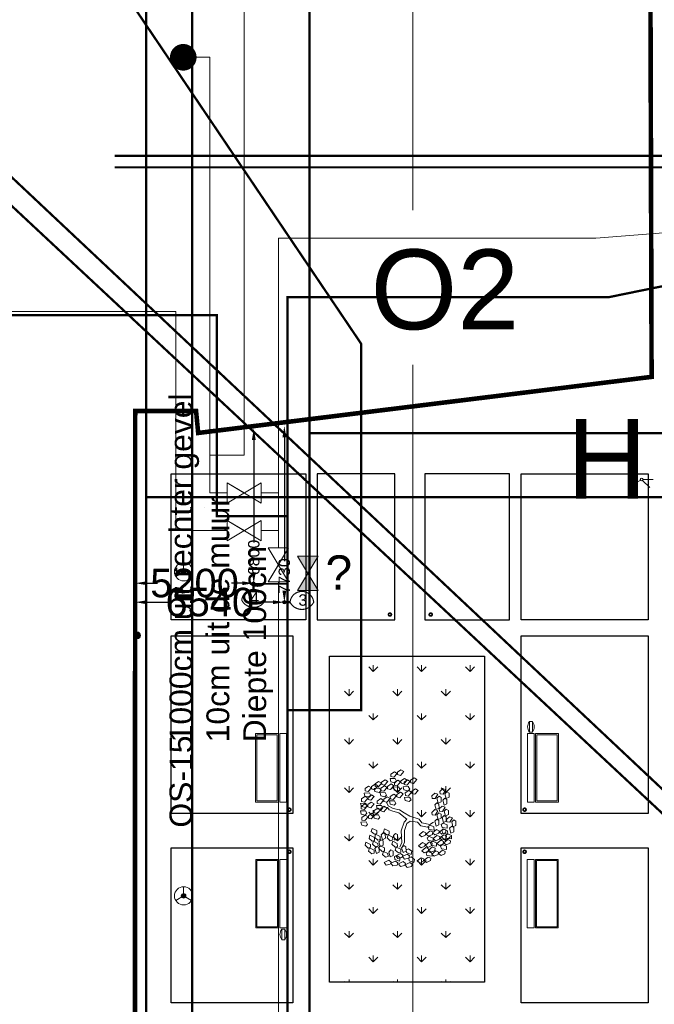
# Model space of a CAD drawing. Header units: millimetres. Extents: x 747415 to 1601423, y -236173 to 551995.
# Tile 207 of 256: x 1100309 to 1128140, y 80871 to 124037. Entities that reach past the tile are written whole.
import ezdxf
from ezdxf.lldxf.tags import DXFTag

# ---------------------------------------------------------------- set-up
doc = ezdxf.new("R2010")
doc.units = ezdxf.units.MM
doc.header["$LTSCALE"] = 100
doc.header["$MEASUREMENT"] = 0
doc.layers.get('0').update_dxf_attribs({"linetype": 'CONTINUOUS', "lineweight": 0})
doc.layers.get('DEFPOINTS').update_dxf_attribs({"color": 6, "linetype": 'CONTINUOUS', "lineweight": 0})
for name, color, linetype, lineweight in [('T--A9042_BEPLANTING', 90, 'CONTINUOUS', 0), ('T--L9020_GEBOUWEN', 252, 'CONTINUOUS', 0), ('T--L9042_BEPLANTING', 90, 'CONTINUOUS', 0), ('T--L9042_BOMEN', 84, 'CONTINUOUS', 0), ('T--L9051_Verwarming', 210, 'CENTRALE_VERWARMING', 0), ('T--L9052_Hemelwaterafvoer', 130, 'HEMELWATER_AFVOER', 0), ('T--L9052_Ontstop Riool', 240, 'CONTINUOUS', 0), ('T--L9052_Persleiding', 190, 'PERSLEIDING', 0), ('T--L9052_Vuilwaterafvoer', 44, 'VUIL_WATER_AFVOER', 0), ('T--L9053_Water', 240, 'BLUS_WATER_LEIDING', 0), ('T--L9053_Waterleidingen', 170, 'TAP_WATER', 0), ('T--L9064_ICT', 170, 'ICT_LEIDING', 0), ('T--L9065_BEVEILIGING_Afsluiter', 240, 'CONTINUOUS', 0), ('T--L9071_TERREINMEUBILAIR_Bank', 250, 'CONTINUOUS', 0), ('T--M9065_BEVEILIGING_Afsluiters', 240, 'CONTINUOUS', 0), ('T--T9020_GEBOUWEN', 7, 'CONTINUOUS', 0)]:
    doc.layers.add(name, color=color, linetype=linetype, lineweight=lineweight)
doc.layers.add('T--L9041_VERHARDING_Wegen', color=7, linetype='CONTINUOUS')
doc.styles.get("Standard").update_dxf_attribs({"font": 'arial.ttf'})
tags = doc.linetypes.add('BLUS_WATER_LEIDING', pattern='A,12.7,-5.08,["BSH",Standard,S=2.54,R=0,X=-2.54,Y=-1.27],-7.62', length=25.4).pattern_tags.tags
tags[6] = DXFTag(74, 10)
tags = doc.linetypes.add('CENTRALE_VERWARMING', pattern='A,12.7,-5.08,["CV",Standard,S=2.54,R=0,X=-2.54,Y=-1.27],-5.08', length=22.86).pattern_tags.tags
tags[6] = DXFTag(74, 10)
tags = doc.linetypes.add('HEMELWATER_AFVOER', pattern='A,12.7,-5.08,["HWA",Standard,S=2.54,R=0,X=-2.54,Y=-1.27],-7.62', length=25.4).pattern_tags.tags
tags[6] = DXFTag(74, 10)
tags = doc.linetypes.add('ICT_LEIDING', pattern='A,12.7,-5.08,["ICT",Standard,S=2.54,R=0,X=-2.54,Y=-1.27],-7.62', length=25.4).pattern_tags.tags
tags[6] = DXFTag(74, 10)
tags = doc.linetypes.add('PERSLEIDING', pattern='A,12.7,-5.08,["HPE",Standard,S=2.54,R=0,X=-2.54,Y=-1.27],-7.62', length=25.4).pattern_tags.tags
tags[6] = DXFTag(74, 10)
tags = doc.linetypes.add('TAP_WATER', pattern='A,12.7,-5.08,["Water",Standard,S=2.54,R=0,X=-3.81,Y=-1.27],-7.62', length=25.4).pattern_tags.tags
tags[6] = DXFTag(74, 10)
tags = doc.linetypes.add('VUIL_WATER_AFVOER', pattern='A,12.7,-5.08,["VWA",Standard,S=2.54,R=0,X=-2.54,Y=-1.27],-7.62', length=25.4).pattern_tags.tags
tags[6] = DXFTag(74, 10)
doc.dimstyles.get("Standard").update_dxf_attribs({"dimtxt": 0.18, "dimasz": 500, "dimexe": 0.18, "dimexo": 0.0625, "dimgap": 0.09, "dimtad": 0, "dimtoh": 1, "dimdec": 0, "dimzin": 0, "dimdsep": 46, "dimtxsty": 'Standard', "dimcen": 0.09, "dimadec": 0, "dimazin": 0, "dimtfac": 1, "dimtdec": 0, "dimtofl": 0, "dimtmove": 0, "dimatfit": 3, "dimfxl": 1, "dimtolj": 1, "dimtzin": 0, "dimarcsym": 0})

# ---------------------------------------------------------------- blocks, each defined once
blk = doc.blocks.new('kraan')
at = {"layer": 'T--L9053_Water'}
for p, q in [((300, 1000), (-300, 0)), ((-300, 1000), (300, 1000)), ((-300, 1000), (300, 0)), ((300, 0), (0, 500)), ((-300, 0), (300, 0))]:
    blk.add_line(p, q, dxfattribs=at)
blk = doc.blocks.new('*D34')
at = {"layer": 'DEFPOINTS', "color": 0, "transparency": 16777216}
for p in [(1110576, 106112), (1110576, 106112), (1110576, 99312)]:
    blk.add_point(p, dxfattribs=at)
at = {"layer": 'T--M9065_BEVEILIGING_Afsluiters', "color": 0, "lineweight": -2, "transparency": 16777216}
for p, q in [((1110576, 106112), (1110576, 106112)), ((1110576, 105612), (1110576, 101112)), ((1110576, 99812), (1110576, 99812)), ((1110576, 99312), (1110576, 99312))]:
    blk.add_line(p, q, dxfattribs=at)
at = {"layer": 'T--M9065_BEVEILIGING_Afsluiters', "color": 0, "transparency": 16777216}
for points in [[(1110492, 105612), (1110659, 105612), (1110576, 106112)], [(1110492, 99812), (1110659, 99812), (1110576, 99312)]]:
    blk.add_solid(points, dxfattribs=at)
at = {"layer": 'T--M9065_BEVEILIGING_Afsluiters', "color": 0, "lineweight": 0, "transparency": 16777216, "insert": (1110576, 100462), "char_height": 500, "attachment_point": 5, "rotation": 90}
blk.add_mtext('\\A1;6800', dxfattribs=at)
blk = doc.blocks.new('*D35')
at = {"layer": 'DEFPOINTS', "color": 0, "transparency": 16777216}
for p in [(1105376, 99332), (1105376, 99332), (1110576, 99312)]:
    blk.add_point(p, dxfattribs=at)
at = {"layer": 'T--M9065_BEVEILIGING_Afsluiters', "color": 0, "lineweight": -2, "transparency": 16777216}
for p, q in [((1105376, 99332), (1105376, 99332)), ((1105876, 99332), (1106351, 99332)), ((1110076, 99332), (1109601, 99332)), ((1110576, 99312), (1110576, 99332))]:
    blk.add_line(p, q, dxfattribs=at)
at = {"layer": 'T--M9065_BEVEILIGING_Afsluiters', "color": 0, "transparency": 16777216}
for points in [[(1105876, 99415), (1105876, 99249), (1105376, 99332)], [(1110076, 99415), (1110076, 99249), (1110576, 99332)]]:
    blk.add_solid(points, dxfattribs=at)
at = {"layer": 'T--M9065_BEVEILIGING_Afsluiters', "color": 0, "lineweight": 0, "transparency": 16777216, "insert": (1107976, 99332), "char_height": 1250, "attachment_point": 5}
blk.add_mtext('\\A1;5200', dxfattribs=at)
blk = doc.blocks.new('*D36')
at = {"layer": 'DEFPOINTS', "color": 0, "transparency": 16777216}
for p in [(1111916, 106229), (1111916, 106229), (1111916, 98499)]:
    blk.add_point(p, dxfattribs=at)
at = {"layer": 'T--M9065_BEVEILIGING_Afsluiters', "color": 0, "lineweight": -2, "transparency": 16777216}
for p, q in [((1111916, 106229), (1111916, 106229)), ((1111916, 105729), (1111916, 100299)), ((1111916, 98999), (1111916, 98999)), ((1111916, 98499), (1111916, 98499))]:
    blk.add_line(p, q, dxfattribs=at)
at = {"layer": 'T--M9065_BEVEILIGING_Afsluiters', "color": 0, "transparency": 16777216}
for points in [[(1111832, 105729), (1111999, 105729), (1111916, 106229)], [(1111832, 98999), (1111999, 98999), (1111916, 98499)]]:
    blk.add_solid(points, dxfattribs=at)
at = {"layer": 'T--M9065_BEVEILIGING_Afsluiters', "color": 0, "lineweight": 0, "transparency": 16777216, "insert": (1111916, 99649), "char_height": 500, "attachment_point": 5, "rotation": 90}
blk.add_mtext('\\A1;7730', dxfattribs=at)
blk = doc.blocks.new('*D37')
at = {"layer": 'DEFPOINTS', "color": 0, "transparency": 16777216}
for p in [(1105376, 98499), (1105376, 98499), (1111916, 98499)]:
    blk.add_point(p, dxfattribs=at)
at = {"layer": 'T--M9065_BEVEILIGING_Afsluiters', "color": 0, "lineweight": -2, "transparency": 16777216}
for p, q in [((1105376, 98499), (1105376, 98499)), ((1105876, 98499), (1106958, 98499)), ((1111416, 98499), (1110333, 98499)), ((1111916, 98499), (1111916, 98499))]:
    blk.add_line(p, q, dxfattribs=at)
at = {"layer": 'T--M9065_BEVEILIGING_Afsluiters', "color": 0, "transparency": 16777216}
for points in [[(1105876, 98582), (1105876, 98415), (1105376, 98499)], [(1111416, 98582), (1111416, 98415), (1111916, 98499)]]:
    blk.add_solid(points, dxfattribs=at)
at = {"layer": 'T--M9065_BEVEILIGING_Afsluiters', "color": 0, "lineweight": 0, "transparency": 16777216, "insert": (1108646, 98499), "char_height": 1250, "attachment_point": 5}
blk.add_mtext('\\A1;6540', dxfattribs=at)
blk = doc.blocks.new('L', base_point=(1.368, 0.591))
for p, q in [((1.281, 0.65), (1.312, 0.675)), ((1.294, 0.6), (1.281, 0.65)), ((1.322, 0.591), (1.294, 0.6)), ((1.312, 0.675), (1.342, 0.621)), ((1.342, 0.621), (1.322, 0.591)), ((1.275, 0.567), (1.306, 0.592)), ((1.288, 0.517), (1.275, 0.567)), ((1.317, 0.508), (1.288, 0.517)), ((1.306, 0.592), (1.336, 0.538)), ((1.336, 0.538), (1.317, 0.508)), ((1.337, 0.489), (1.356, 0.548)), ((1.376, 0.484), (1.337, 0.489)), ((1.356, 0.548), (1.391, 0.554)), ((1.404, 0.527), (1.376, 0.484)), ((1.391, 0.554), (1.404, 0.527))]:
    blk.add_line(p, q)
blk = doc.blocks.new('boom40')
for p, q in [((1284, 1530), (1366, 1774)), ((-1946, 798), (-2318, 1020)), ((683, 621), (890, 1109)), ((890, 1109), (1076, 1397)), ((932, 510), (1118, 1042)), ((1076, 1397), (1284, 1530)), ((1118, 1042), (1428, 1419)), ((1428, 1419), (1780, 1530)), ((-1946, 554), (-2339, 820)), ((-911, 665), (-1946, 798)), ((-932, 377), (-1946, 554)), ((-372, 89), (-932, 377)), ((-228, 288), (-911, 665)), ((-228, -244), (-372, 89)), ((0, 0), (-228, 288)), ((0, 0), (683, 621)), ((207, -289), (600, 155)), ((600, 155), (932, 510)), ((-228, -244), (-414, -865)), ((207, -289), (-186, -1065)), ((-766, -1087), (-1056, -1797)), ((-538, -1220), (-807, -1907)), ((-414, -865), (-766, -1087)), ((-186, -1065), (-538, -1220)), ((-807, -1907), (-642, -2262))]:
    blk.add_line(p, q)
for p, xscale, yscale, zscale, rotation in [((-1759, 3260), 7200.000000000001, 7200.000000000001, 7200.000000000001, 295.0165150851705), ((-1221, 2816), 7200.000000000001, 7200.000000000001, 7200.000000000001, 295.0165150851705), ((331, 3260), 7199.999999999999, 7199.999999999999, 7199.999999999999, 190.1248425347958), ((1304, 3149), 7199.999999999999, 7199.999999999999, 7199.999999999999, 190.1248425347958), ((1945, 3016), 7199.999999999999, 7199.999999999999, 7199.999999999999, 190.1248425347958), ((-3146, 1930), 7199.999999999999, 7199.999999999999, 7199.999999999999, 347.8021081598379), ((-2256, 2107), 7200.000000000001, 7200.000000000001, 7200.000000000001, 295.0165150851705), ((-662, 2528), 7200.000000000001, 7200.000000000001, 7200.000000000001, 295.0165150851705), ((766, 2084), 7199.999999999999, 7199.999999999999, 7199.999999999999, 190.1248425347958), ((2794, 2550), 7199.999999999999, 7199.999999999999, 7199.999999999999, 190.1248425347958), ((-2070, 931), 7200.000000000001, 7200.000000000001, 7200.000000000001, 295.0165150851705), ((-890, 1463), 7200.000000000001, 7200.000000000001, 7200.000000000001, 295.0165150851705), ((1532, 1685), 7199.999999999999, 7199.999999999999, 7199.999999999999, 190.1248425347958), ((2587, 1175), 7199.999999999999, 7199.999999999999, 7199.999999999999, 190.1248425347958), ((3043, 1619), 7199.999999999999, 7199.999999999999, 7199.999999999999, 190.1248425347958), ((-3477, 710), 7199.999999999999, 7199.999999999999, 7199.999999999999, 347.8021081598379), ((-2732, 820), 7199.999999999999, 7199.999999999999, 7199.999999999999, 347.8021081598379), ((1739, 488), 7199.999999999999, 7199.999999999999, 7199.999999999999, 190.1248425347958), ((3663, 110), 7199.999999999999, 7199.999999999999, 7199.999999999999, 190.1248425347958), ((1821, -865), 7199.999999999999, 7199.999999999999, 7199.999999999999, 190.1248425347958), ((2877, -67), 7199.999999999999, 7199.999999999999, 7199.999999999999, 190.1248425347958), ((2773, -910), 7199.999999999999, 7199.999999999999, 7199.999999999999, 190.1248425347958), ((-310, -2284), 7200.000000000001, 7200.000000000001, 7200.000000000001, 66.16076666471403), ((-103, -2971), 7200.000000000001, 7200.000000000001, 7200.000000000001, 66.16076666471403), ((1118, -2528), 7200.000000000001, 7200.000000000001, 7200.000000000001, 66.16076666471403), ((-1138, -3460), 7200.000000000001, 7200.000000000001, 7200.000000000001, 66.16076666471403), ((1387, -3282), 7200.000000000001, 7200.000000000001, 7200.000000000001, 66.16076666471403)]:
    blk.add_blockref('L', p, dxfattribs=dict(xscale=xscale, yscale=yscale, zscale=zscale, rotation=rotation))
at = {"xscale": 7200, "yscale": 7200, "zscale": 7200}
for p in [(-3353, -887), (-2546, -1419), (-2070, -1220), (-1118, -1441), (-2980, -2240), (-2132, -2839), (-1656, -2572), (-1138, -2617)]:
    blk.add_blockref('L', p, dxfattribs=at)
blk = doc.blocks.new('Afvalbak')
at = {"layer": 'T--L9071_TERREINMEUBILAIR_Bank', "linetype": 'Continuous'}
blk.add_lwpolyline([(-65, 0), (65, 0), (65, -460), (-65, -460)], close=True, dxfattribs=at)
for centre, start, end in [((225.625, -230), 141.641984, 218.358016), ((-225.625, -230), 321.641984, 38.358016)]:
    blk.add_arc(centre, 370.625, start, end, dxfattribs=at)

msp = doc.modelspace()

# ---------------------------------------------------------------- hatches: boundary and pattern name
at = {"layer": 'T--A9042_BEPLANTING'}
h = msp.add_hatch(dxfattribs=at)
h.set_pattern_fill('GRASS', color=256, scale=1500, style=0)
edge = h.paths.add_edge_path()
edge.add_line((1194589.183, 247525.193), (1194593.64, 247264.881))
edge.add_line((1194593.64, 247264.881), (1189597.042, 247120.843))
edge.add_line((1189597.042, 247120.843), (1179615.176, 246734.424))
edge.add_line((1179615.176, 246734.424), (1169673.169, 246260.926))
edge.add_line((1169673.169, 246260.926), (1159743.156, 245284.429))
edge.add_line((1159743.156, 245284.429), (1149794.302, 244232.037))
edge.add_line((1149794.302, 244232.037), (1139904.319, 243419.621))
edge.add_line((1139904.319, 243419.621), (1138613.747, 243325.021))
edge.add_line((1138613.747, 243325.021), (1135690.007, 243117.197))
edge.add_line((1135690.007, 243117.197), (1132771.926, 242932.503))
edge.add_line((1132771.926, 242932.503), (1129859.398, 242758.599))
edge.add_line((1129859.398, 242758.599), (1126616.556, 242566.575))
edge.add_line((1126616.556, 242566.575), (1123385.964, 242364.695))
edge.add_line((1123385.964, 242364.695), (1120184.728, 242139.833))
edge.add_line((1120184.728, 242139.833), (1117014.113, 241880.011))
edge.add_line((1117014.113, 241880.011), (1113876.289, 241570.228))
edge.add_line((1113876.289, 241570.228), (1110773.76, 241198.319))
edge.add_line((1110773.76, 241198.319), (1107692.214, 240764.72))
edge.add_line((1107692.214, 240764.72), (1104624.361, 240306.925))
edge.add_line((1104624.361, 240306.925), (1101572.465, 239835.828))
edge.add_line((1101572.465, 239835.828), (1100403.086, 239650.924))
edge.add_line((1100403.086, 239650.924), (1097780.987, 239217.99))
edge.add_line((1097780.987, 239217.99), (1095157.329, 238732.83))
edge.add_line((1095157.329, 238732.83), (1092526.922, 238274.052))
edge.add_line((1092526.922, 238274.052), (1089457.602, 237766.051))
edge.add_line((1089457.602, 237766.051), (1086388.73, 237224.846))
edge.add_line((1086388.73, 237224.846), (1083401.545, 236651.668))
edge.add_line((1083401.545, 236651.668), (1080469.385, 236024.459))
edge.add_line((1080469.385, 236024.459), (1077519.444, 235269.823))
edge.add_line((1077519.444, 235269.823), (1074567.867, 234454.498))
edge.add_line((1074567.867, 234454.498), (1071611.505, 233602.32))
edge.add_line((1071611.505, 233602.32), (1068661.406, 232725.291))
edge.add_line((1068661.406, 232725.291), (1065719.424, 231822.381))
edge.add_line((1065719.424, 231822.381), (1062684.54, 230856.109))
edge.add_line((1062684.54, 230856.109), (1059866.196, 229920.836))
edge.add_line((1059866.196, 229920.836), (1056845.381, 228880.035))
edge.add_line((1056845.381, 228880.035), (1054034.15, 227860.451))
edge.add_line((1054034.15, 227860.451), (1051908.682, 227043.859))
edge.add_line((1051908.682, 227043.859), (1051192.354, 226766.278))
edge.add_line((1051192.354, 226766.278), (1050671.69, 226564.519))
edge.add_line((1050671.69, 226564.519), (1049927.631, 226262.62))
edge.add_line((1049927.631, 226262.62), (1049070.32, 225903.54))
edge.add_line((1049070.32, 225903.54), (1048360.834, 225606.376))
edge.add_line((1048360.834, 225606.376), (1045574.185, 224396.868))
edge.add_line((1045574.185, 224396.868), (1042746.023, 223102.062))
edge.add_line((1042746.023, 223102.062), (1039916.204, 221736.561))
edge.add_line((1039916.204, 221736.561), (1037264.038, 220364.549))
edge.add_line((1037264.038, 220364.549), (1036639.036, 220037.907))
edge.add_line((1036639.036, 220037.907), (1035761.731, 219567.084))
edge.add_line((1035761.731, 219567.084), (1034455.173, 218860.02))
edge.add_line((1034455.173, 218860.02), (1031834.519, 217415.207))
edge.add_line((1031834.519, 217415.207), (1029063.532, 215837.52))
edge.add_line((1029063.532, 215837.52), (1026493.513, 214322.916))
edge.add_line((1026493.513, 214322.916), (1023661.374, 212596.81))
edge.add_line((1023661.374, 212596.81), (1021148.701, 211011.913))
edge.add_line((1021148.701, 211011.913), (1018664.489, 209394.723))
edge.add_line((1018664.489, 209394.723), (1016111.63, 207674.051))
edge.add_line((1016111.63, 207674.051), (1013541.964, 205866.676))
edge.add_line((1013541.964, 205866.676), (1011054.819, 204060.939))
edge.add_line((1011054.819, 204060.939), (1008551.61, 202180.933))
edge.add_line((1008551.61, 202180.933), (1006071.977, 200261.271))
edge.add_line((1006071.977, 200261.271), (1003623.026, 198305.877))
edge.add_line((1003623.026, 198305.877), (1001255.469, 196356.541))
edge.add_line((1001255.469, 196356.541), (998895.97, 194358.237))
edge.add_line((998895.97, 194358.237), (996592.894, 192340.973))
edge.add_line((996592.894, 192340.973), (994271.188, 190253.094))
edge.add_line((994271.188, 190253.094), (992089.799, 188232.713))
edge.add_line((992089.799, 188232.713), (989855.126, 186096.735))
edge.add_line((989855.126, 186096.735), (987565.682, 183840.779))
edge.add_line((987565.682, 183840.779), (985556.73, 181812.43))
edge.add_line((985556.73, 181812.43), (983340.235, 179499.914))
edge.add_line((983340.235, 179499.914), (981234.422, 177237.565))
edge.add_line((981234.422, 177237.565), (979162.94, 174943.215))
edge.add_line((979162.94, 174943.215), (977214.691, 172724.59))
edge.add_line((977214.691, 172724.59), (975036.892, 170165.071))
edge.add_line((975036.892, 170165.071), (973160.412, 167901.106))
edge.add_line((973160.412, 167901.106), (971300.145, 165540.186))
edge.add_line((971300.145, 165540.186), (970653.489, 164750.347))
edge.add_line((970653.489, 164750.347), (969323.906, 163031.694))
edge.add_line((969323.906, 163031.694), (967532.389, 160664.585))
edge.add_line((967532.389, 160664.585), (965620.33, 158124.446))
edge.add_line((965620.33, 158124.446), (963729.485, 155559.861))
edge.add_line((963729.485, 155559.861), (962160.024, 153368.205))
edge.add_line((962160.024, 153368.205), (960583.853, 151476.839))
edge.add_line((960583.853, 151476.839), (957868.106, 147829.141))
edge.add_line((957868.106, 147829.141), (955546.579, 144354.957))
edge.add_line((955546.579, 144354.957), (952781.766, 139999.101))
edge.add_line((952781.766, 139999.101), (950228.309, 135925.671))
edge.add_line((950228.309, 135925.671), (947689.507, 131669.07))
edge.add_line((947689.507, 131669.07), (945836.511, 128467.426))
edge.add_line((945836.511, 128467.426), (939785.242, 117718.876))
edge.add_line((939785.242, 117718.876), (930712.869, 102774.401))
edge.add_line((930712.869, 102774.401), (922173.53, 90199.799))
edge.add_arc((831492.457, 157259.067), 112782.989, 306.60619454, 323.5168236, ccw=False)
edge.add_line((898746.269, 66722.183), (906881.323, 58450.839))
edge.add_arc((1039056.702, -43733.649), 167068.849, 138.06483794, 142.29247104, ccw=False)
edge.add_line((914773.924, 67916.66), (924725.806, 83316.857))
edge.add_line((924725.806, 83316.857), (935036.865, 100427.915))
edge.add_line((935036.865, 100427.915), (938271.243, 105214.41))
edge.add_line((938271.243, 105214.41), (944567.151, 115601.153))
edge.add_line((944567.151, 115601.153), (949536.685, 124088.131))
edge.add_line((949536.685, 124088.131), (954824.472, 132626.587))
edge.add_line((954824.472, 132626.587), (959827.89, 140132.671))
edge.add_line((959827.89, 140132.671), (963059.812, 145135.12))
edge.add_line((963059.812, 145135.12), (965500.197, 148828.356))
edge.add_line((965500.197, 148828.356), (966613.361, 150562.786))
edge.add_line((966613.361, 150562.786), (968025.373, 152669.584))
edge.add_line((968025.373, 152669.584), (969925.147, 155201.552))
edge.add_line((969925.147, 155201.552), (971712.101, 157704.465))
edge.add_line((971712.101, 157704.465), (973307.285, 159791.446))
edge.add_line((973307.285, 159791.446), (974380.773, 161326.936))
edge.add_line((974380.773, 161326.936), (975513.5, 162711.848))
edge.add_line((975513.5, 162711.848), (977022.752, 164676.523))
edge.add_line((977022.752, 164676.523), (979125.989, 167160.936))
edge.add_line((979125.989, 167160.936), (980701.644, 168861.659))
edge.add_line((980701.644, 168861.659), (983077.997, 171627.505))
edge.add_line((983077.997, 171627.505), (985074.319, 173856.029))
edge.add_line((985074.319, 173856.029), (986909.132, 175828.505))
edge.add_line((986909.132, 175828.505), (989063.699, 178159.256))
edge.add_line((989063.699, 178159.256), (991154.428, 180245.145))
edge.add_line((991154.428, 180245.145), (993121.205, 182057.606))
edge.add_line((993121.205, 182057.606), (995324.494, 184142.051))
edge.add_line((995324.494, 184142.051), (997280.219, 186006.612))
edge.add_line((997280.219, 186006.612), (999623.744, 188200.448))
edge.add_line((999623.744, 188200.448), (1002349.065, 190608.065))
edge.add_line((1002349.065, 190608.065), (1004754.956, 192653.066))
edge.add_line((1004754.956, 192653.066), (1007294.928, 194741.918))
edge.add_line((1007294.928, 194741.918), (1008978.786, 196161.928))
edge.add_line((1008978.786, 196161.928), (1011076.047, 197755.95))
edge.add_line((1011076.047, 197755.95), (1013065.241, 199247.814))
edge.add_line((1013065.241, 199247.814), (1015821.037, 201346.882))
edge.add_line((1015821.037, 201346.882), (1017686.716, 202722.52))
edge.add_line((1017686.716, 202722.52), (1020957.031, 204817.97))
edge.add_line((1020957.031, 204817.97), (1023228.197, 206313.401))
edge.add_line((1023228.197, 206313.401), (1026470.58, 208376.744))
edge.add_line((1026470.58, 208376.744), (1028603.548, 209658.432))
edge.add_line((1028603.548, 209658.432), (1030968.801, 211111.637))
edge.add_line((1030968.801, 211111.637), (1032974.557, 212278.47))
edge.add_line((1032974.557, 212278.47), (1034989.373, 213415.47))
edge.add_line((1034989.373, 213415.47), (1036654.679, 214452.728))
edge.add_line((1036654.679, 214452.728), (1038246.03, 215241.653))
edge.add_line((1038246.03, 215241.653), (1039948.347, 216202.761))
edge.add_line((1039948.347, 216202.761), (1041825.775, 217172.039))
edge.add_line((1041825.775, 217172.039), (1043014.131, 217759.859))
edge.add_line((1043014.131, 217759.859), (1045164.207, 218821.145))
edge.add_line((1045164.207, 218821.145), (1047341.541, 219812.404))
edge.add_line((1047341.541, 219812.404), (1050071.07, 221013.985))
edge.add_line((1050071.07, 221013.985), (1051244.22, 221490.97))
edge.add_line((1051244.22, 221490.97), (1052347.556, 221956.97))
edge.add_line((1052347.556, 221956.97), (1053649.506, 222430.47))
edge.add_line((1053649.506, 222430.47), (1054533.126, 222784.97))
edge.add_line((1054533.126, 222784.97), (1056086.056, 223306.47))
edge.add_line((1056086.056, 223306.47), (1057869.317, 223968.97))
edge.add_line((1057869.317, 223968.97), (1060574.556, 224929.97))
edge.add_line((1060574.556, 224929.97), (1063483.693, 225922.97))
edge.add_line((1063483.693, 225922.97), (1065608.903, 226631.593))
edge.add_line((1065608.903, 226631.593), (1069173.064, 227676.47))
edge.add_line((1069173.064, 227676.47), (1072281.977, 228625.637))
edge.add_line((1072281.977, 228625.637), (1075375.394, 229611.47))
edge.add_line((1075375.394, 229611.47), (1077123.927, 230119.62))
edge.add_line((1077123.927, 230119.62), (1080375.394, 230986.97))
edge.add_line((1080375.394, 230986.97), (1082892.594, 231747.063))
edge.add_line((1082892.594, 231747.063), (1087287.423, 232727.295))
edge.add_line((1087287.423, 232727.295), (1089726.851, 233304.236))
edge.add_line((1089726.851, 233304.236), (1092683.446, 233905.227))
edge.add_line((1092683.446, 233905.227), (1095564.394, 234529.046))
edge.add_line((1095564.394, 234529.046), (1098820.303, 235134.124))
edge.add_line((1098820.303, 235134.124), (1101429.17, 235680.801))
edge.add_line((1101429.17, 235680.801), (1102775.394, 235932.97))
edge.add_line((1102775.394, 235932.97), (1105482.445, 236248.973))
edge.add_line((1105482.445, 236248.973), (1107758.807, 236612.397))
edge.add_line((1107758.807, 236612.397), (1110496.735, 236978.709))
edge.add_line((1110496.735, 236978.709), (1115376.091, 237663.748))
edge.add_line((1115376.091, 237663.748), (1120160.891, 238162.648))
edge.add_line((1120160.891, 238162.648), (1122883.614, 238303.454))
edge.add_line((1122883.614, 238303.454), (1125390.669, 238461.915))
edge.add_line((1125390.669, 238461.915), (1128123.405, 238391.97))
edge.add_line((1128123.405, 238391.97), (1132768.171, 238736.47))
edge.add_line((1132768.171, 238736.47), (1135790.587, 239107.966))
edge.add_line((1135790.587, 239107.966), (1138342.94, 239481.456))
edge.add_line((1138342.94, 239481.456), (1142060.43, 239524.47))
edge.add_line((1142060.43, 239524.47), (1147419.918, 239838.053))
edge.add_line((1147419.918, 239838.053), (1152508.673, 240937.759))
edge.add_line((1152508.673, 240937.759), (1161790.445, 241405.25))
edge.add_line((1161790.445, 241405.25), (1166293.104, 242414.317))
edge.add_line((1166293.104, 242414.317), (1170003.913, 243136.47))
edge.add_line((1170003.913, 243136.47), (1182817.631, 243902.97))
edge.add_line((1182817.631, 243902.97), (1191677.387, 244103.47))
edge.add_line((1191677.387, 244103.47), (1200992.076, 244164.47))
edge.add_line((1200992.076, 244164.47), (1212315.556, 244345.47))
edge.add_line((1212315.556, 244345.47), (1212435.36, 247419.97))
edge.add_line((1212435.36, 247419.97), (1205479.36, 247503.517))
edge.add_line((1205479.36, 247503.517), (1202606.248, 247460.622))
edge.add_line((1202606.248, 247460.622), (1194593.64, 247264.881))
h = msp.add_hatch(dxfattribs=at)
h.set_pattern_fill('GRASS', color=256, scale=1500, angle=2.5e-14, style=0)
h.paths.add_polyline_path([(1113894.327, 81843.428), (1120694.327, 81843.428), (1120694.327, 96131.698), (1113894.327, 96131.698)])
at = {"layer": 'T--L9052_Ontstop Riool', "linetype": 'Continuous'}
h = msp.add_hatch(color=256, dxfattribs=at)
edge = h.paths.add_edge_path()
edge.add_arc((1105454.452, 97043.205), 150, 0, 360)
at = {"layer": 'T--L9053_Water'}
h = msp.add_hatch(color=256, dxfattribs=at)
h.paths.add_polyline_path([(1112944.628, 99765.251), (1112494.628, 99015.251), (1113394.628, 99015.251)])
h.paths.add_polyline_path([(1113394.628, 100515.251), (1112494.628, 100515.251), (1112944.628, 99765.251)])
at = {"layer": 'T--L9065_BEVEILIGING_Afsluiter', "lineweight": 0}
h = msp.add_hatch(color=256, dxfattribs=at)
edge = h.paths.add_edge_path()
edge.add_arc((1110567.147, 99311.028), 75, 0, 360)
h = msp.add_hatch(color=256, dxfattribs=at)
edge = h.paths.add_edge_path()
edge.add_arc((1110567.147, 99311.028), 75, 0, 360)
h = msp.add_hatch(color=256, dxfattribs=at)
edge = h.paths.add_edge_path()
edge.add_arc((1111915.646, 98498.564), 75, 0, 360)
at = {"layer": 'T--L9071_TERREINMEUBILAIR_Bank'}
h = msp.add_hatch(color=256, dxfattribs=at)
h.dxf.hatch_style = 1
h.paths.add_polyline_path([(1107596.621, 99833.834, 1), (1107396.621, 99833.834, 1)])
h = msp.add_hatch(color=256, dxfattribs=at)
h.dxf.hatch_style = 1
h.paths.add_polyline_path([(1107596.621, 85626.442, 1), (1107396.621, 85626.442, 1)])

# ---------------------------------------------------------------- linework, layer by layer
at = {"layer": 'T--L9020_GEBOUWEN', "const_width": 200}
msp.add_lwpolyline([(1127963.124, 127778.963), (1128021.582, 108378.788), (1108137.565, 105919.162), (1108043.026, 106884.951), (1105375.651, 106884.951), (1105354.428, 55763.215), (1087774.452, 55763.223)], dxfattribs=at)
at = {"layer": 'T--L9041_VERHARDING_Wegen'}
for points in [[(1106954.327, 104131.698), (1112854.327, 104131.698), (1112854.327, 97731.698), (1106954.327, 97731.698)], [(1113354.327, 104131.698), (1113354.327, 97731.698), (1116764.327, 97731.698), (1116764.327, 104131.698)], [(1118074.327, 104131.698), (1118074.327, 97731.698), (1121794.327, 97731.698), (1121794.327, 104131.698)], [(1127874.327, 97731.698), (1122294.327, 97731.698), (1122294.327, 104131.698), (1127874.327, 104131.698)], [(1112294.327, 97031.698), (1112294.327, 89231.698), (1106954.327, 89231.698), (1106954.327, 97031.698)], [(1127874.327, 97031.698), (1127874.327, 89231.698), (1122294.327, 89231.698), (1122294.327, 97031.698)], [(1113894.327, 96131.698), (1120694.327, 96131.698), (1120694.327, 81843.428), (1113894.327, 81843.428)], [(1112294.327, 87731.698), (1112294.327, 80931.698), (1106954.327, 80931.698), (1106954.327, 87731.698)], [(1127874.327, 87731.698), (1127874.327, 80931.698), (1122294.327, 80931.698), (1122294.327, 87731.698)]]:
    msp.add_lwpolyline(points, close=True, dxfattribs=at)
at = {"layer": 'T--L9042_BEPLANTING', "lineweight": 0}
msp.add_line((1108424.874, 102643.549), (1108424.378, 102642.99), dxfattribs=at)
at = {"layer": 'T--L9051_Verwarming', "ltscale": 1.8, "const_width": 100}
for points in [[(1156964.602, 68568.212), (1156964.602, 81318.212, 0.414213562), (1156714.602, 81568.212), (1137881.486, 81568.212, -0.190922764), (1137710.235, 81636.077), (1084235.843, 131915.045, 0.206788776), (1084053.799, 131993.698), (1018064.073, 131993.698, 0.414213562), (1017814.073, 131743.698), (1017814.073, 122642.127, 0.414213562), (1018064.073, 122392.127), (1018889.992, 122392.127)], [(1018889.992, 122892.127), (1018564.073, 122892.127, -0.414213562), (1018314.073, 123142.127), (1018314.073, 131060.295, -0.414213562), (1018564.073, 131310.295), (1083324.347, 131310.295, -0.205750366), (1083505.708, 131232.367), (1137710.372, 80635.458, 0.189984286), (1137880.962, 80568.212), (1160714.602, 80568.212, -0.414213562), (1160964.602, 80318.212), (1160964.602, 68568.212)]]:
    msp.add_lwpolyline(points, format="xyb", dxfattribs=at)
for points in [[(1104476.413, 118065.502), (1131556.331, 118065.502)], [(1104476.413, 117565.502), (1132056.77, 117565.502)]]:
    msp.add_lwpolyline(points, dxfattribs=at)
at = {"layer": 'T--L9052_Hemelwaterafvoer', "ltscale": 2, "const_width": 100}
for points in [[(1090468.532, 133272.139), (1105854.428, 133272.139), (1105854.428, 56251.751), (1105354.428, 55763.215)], [(1147311.77, 75060.776), (1147311.77, 103107.793), (1105854.428, 103107.793)]]:
    msp.add_lwpolyline(points, dxfattribs=at)
at = {"layer": 'T--L9052_Ontstop Riool', "linetype": 'Continuous', "const_width": 1}
msp.add_lwpolyline([(1105354.452, 107043.205), (1105454.452, 107043.205), (1105454.452, 97043.205)], dxfattribs=at)
at = {"layer": 'T--L9052_Ontstop Riool', "linetype": 'Continuous'}
msp.add_circle((1105454.452, 97043.205), 150, dxfattribs=at)
at = {"layer": 'T--L9052_Persleiding', "ltscale": 2, "const_width": 100}
msp.add_lwpolyline([(1113017.301, 132887.259), (1113017.302, 56902.135), (1115681.537, 54237.9), (1115681.537, 35089.471), (1150154.904, 35089.471), (1150154.904, 8125.626), (1151695.722, 6936.456), (1163127.741, 6936.456), (1169056.236, 1007.961), (1179938.101, 1007.961)], dxfattribs=at)
at = {"layer": 'T--L9052_Vuilwaterafvoer', "ltscale": 2, "const_width": 100}
for points in [[(1107875.697, 149535.975), (1107875.698, 54181.038), (1112517.302, 32125.362), (1112517.303, 4964.182), (1164744.578, 4964.183), (1165971.142, 2964.183), (1165971.142, -7043.601), (1164744.578, -9153.601), (1155655.021, -9206.596), (1155171.142, -8722.717), (1155171.142, -7403.601), (1155171.142, -7403.601)], [(1113017.302, 105915.067), (1150150.608, 105915.067), (1150150.608, 109318.324), (1180292.973, 109318.324), (1180292.974, 100520.531)]]:
    msp.add_lwpolyline(points, dxfattribs=at)
at = {"layer": 'T--L9053_Water', "ltscale": 2}
for p, q in [((1110154.202, 145272.198), (1110154.202, 104939.606)), ((1108653.702, 122388.623), (1107774.357, 122388.623)), ((1108654.202, 122388.123), (1108653.702, 122388.623)), ((1108654.202, 122388.123), (1108654.202, 103288.868)), ((1125573.335, 114458.591), (1141067.049, 115677.371)), ((1111654.202, 114458.591), (1111654.202, 100888.13)), ((1111654.202, 114458.591), (1125573.335, 114458.591)), ((1127354.646, 114458.71), (1127353.66, 114458.591)), ((1087670.444, 111243.205), (1107154.202, 111243.205)), ((1107154.202, 111243.205), (1107154.202, 101638.13)), ((1110154.202, 104939.606), (1108654.202, 104939.606)), ((1109404.202, 103288.868), (1108654.202, 103288.868)), ((1111654.202, 103288.868), (1110904.202, 103288.868)), ((1109404.202, 101638.13), (1107154.202, 101638.13)), ((1111654.202, 101638.13), (1110904.202, 101638.13)), ((1111654.202, 99388.13), (1111654.202, 33948.335))]:
    msp.add_line(p, q, dxfattribs=at)
at = {"layer": 'T--L9053_Water', "const_width": 583.793}
msp.add_lwpolyline([(1107190.564, 122388.623, 1), (1107774.357, 122388.623, 1)], format="xyb", close=True, dxfattribs=at)
at = {"layer": 'T--L9053_Waterleidingen', "ltscale": 2, "const_width": 100}
msp.add_lwpolyline([(1083597.411, 162779.107), (1083597.411, 156779.124), (1115281.574, 109833.321), (1115281.574, 93764.008), (1112055.48, 93764.008)], dxfattribs=at)
at = {"layer": 'T--L9053_Waterleidingen', "lineweight": 0, "ltscale": 2, "const_width": 100}
msp.add_lwpolyline([(1112055.48, 33410.832), (1168779.469, 33410.832), (1168779.469, 51960.884), (1183519.444, 51960.884), (1190073.927, 50946.903), (1192522.517, 72745.624), (1166574.811, 72745.624), (1166574.811, 115941.627), (1146055.94, 115941.627), (1126131.458, 111869.416), (1112055.48, 111869.416)], close=True, dxfattribs=at)
at = {"layer": 'T--L9053_Waterleidingen', "lineweight": 0, "ltscale": 2}
for points, const_width in [([(1112055.48, 102277.814), (1108957.86, 102277.814), (1108957.86, 111085.919), (1087057.954, 111085.919), (1087057.954, 108448.274), (1079712.957, 99145.887)], 100), ([(1112055.48, 99311.028), (1110567.147, 99311.028)], 75)]:
    msp.add_lwpolyline(points, dxfattribs=dict(at, const_width=const_width))
at = {"layer": 'T--L9064_ICT', "color": 3, "lineweight": 0}
msp.add_line((1117554.846, 115690.582), (1117554.846, 169377.957), dxfattribs=at)
at = {"layer": 'T--L9064_ICT', "color": 1, "lineweight": 0}
msp.add_line((1117554.846, 108902.837), (1117554.846, 32224.399), dxfattribs=at)
at = {"layer": 'T--L9065_BEVEILIGING_Afsluiter', "lineweight": 0, "const_width": 100}
for points in [[(1110567.147, 99061.028), (1110567.147, 99311.028)], [(1111915.646, 98498.564), (1112165.646, 98498.564)]]:
    msp.add_lwpolyline(points, dxfattribs=at)
at = {"layer": 'T--L9065_BEVEILIGING_Afsluiter', "lineweight": 0, "const_width": 50}
for points in [[(1111085.687, 98586.702, 0.914733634), (1110048.607, 98586.702, 0.608265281)], [(1113202.726, 98498.564, 0.914733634), (1112165.646, 98498.564, 0.608265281)]]:
    msp.add_lwpolyline(points, format="xyb", close=True, dxfattribs=at)
at = {"layer": 'T--L9065_BEVEILIGING_Afsluiter', "lineweight": 0}
for centre in [(1110567.147, 99311.028), (1110567.147, 99311.028), (1111915.646, 98498.564)]:
    msp.add_circle(centre, 75, dxfattribs=at)
at = {"layer": 'T--L9071_TERREINMEUBILAIR_Bank'}
for points in [[(1127532.576, 103846.974), (1127151.525, 103626.974)], [(1127626.964, 103834.547), (1127938.091, 103523.42)], [(1127644.538, 103876.974), (1128084.538, 103876.974)], [(1107496.621, 99833.834), (1107496.621, 100233.834)], [(1107496.621, 99833.834), (1107150.211, 99633.834)], [(1107496.621, 99833.834), (1107843.031, 99633.834)], [(1107496.621, 85626.442), (1107496.621, 86026.442)], [(1107496.621, 85626.442), (1107150.211, 85426.442)], [(1107496.621, 85626.442), (1107843.031, 85426.442)]]:
    msp.add_lwpolyline(points, dxfattribs=at)
at = {"layer": 'T--L9071_TERREINMEUBILAIR_Bank', "const_width": 75}
for points in [[(1116482.956, 97958.63, 1), (1116607.956, 97958.63, 1)], [(1118270.851, 97958.63, 1), (1118395.851, 97958.63, 1)], [(1112199.005, 89404.052, -1), (1112074.005, 89404.052, -1)], [(1122389.649, 89404.052, 1), (1122514.649, 89404.052, 1)], [(1112199.005, 87559.343, 1), (1112074.005, 87559.343, 1)], [(1122389.649, 87559.343, -1), (1122514.649, 87559.343, -1)]]:
    msp.add_lwpolyline(points, format="xyb", close=True, dxfattribs=at)
at = {"layer": 'T--L9071_TERREINMEUBILAIR_Bank'}
for points in [[(1111656.739, 89738.928), (1110656.739, 89738.928), (1110656.739, 92738.928), (1111656.739, 92738.928)], [(1111606.739, 89788.928), (1110706.739, 89788.928), (1110706.739, 92688.928), (1111606.739, 92688.928)], [(1112016.739, 89738.928), (1111716.739, 89738.928), (1111716.739, 92738.928), (1112016.739, 92738.928)], [(1122571.914, 89738.928), (1122871.914, 89738.928), (1122871.914, 92738.928), (1122571.914, 92738.928)], [(1122931.914, 89738.928), (1123931.914, 89738.928), (1123931.914, 92738.928), (1122931.914, 92738.928)], [(1122981.914, 89788.928), (1123881.914, 89788.928), (1123881.914, 92688.928), (1122981.914, 92688.928)], [(1111658.48, 87223.586), (1110658.481, 87222.201), (1110662.635, 84222.204), (1111662.634, 84223.588)], [(1112018.48, 87224.084), (1111718.48, 87223.669), (1111722.634, 84223.671), (1112022.634, 84224.087)], [(1122570.173, 87224.084), (1122870.173, 87223.669), (1122866.019, 84223.671), (1122566.02, 84224.087)], [(1122930.173, 87223.586), (1123930.172, 87222.201), (1123926.018, 84222.204), (1122926.019, 84223.588)], [(1111608.549, 87173.516), (1110708.55, 87172.27), (1110712.566, 84272.273), (1111612.565, 84273.519)], [(1122980.104, 87173.516), (1123880.103, 87172.27), (1123876.088, 84272.273), (1122976.089, 84273.519)]]:
    msp.add_lwpolyline(points, close=True, dxfattribs=at)
for centre, radius in [((1127584.538, 103876.974), 60), ((1107496.621, 99833.834), 400), ((1107496.621, 99833.834), 100), ((1107496.621, 85626.442), 400), ((1107496.621, 85626.442), 100)]:
    msp.add_circle(centre, radius, dxfattribs=at)

# ---------------------------------------------------------------- block references
at = {"layer": 'T--L9042_BOMEN', "linetype": 'Continuous', "xscale": 0.4999999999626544, "yscale": 0.4999999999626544, "rotation": 99.60722196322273}
msp.add_blockref('boom40', (1117294.327, 88987.563), dxfattribs=at)
at = {"layer": 'T--L9053_Water', "xscale": -1.5, "yscale": 1.500000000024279, "zscale": 1.5, "rotation": 270}
for p in [(1109404.202, 103288.868), (1109404.202, 101638.13)]:
    msp.add_blockref('kraan', p, dxfattribs=at)
at = {"layer": 'T--L9053_Water', "xscale": -1.5, "yscale": 1.500000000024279, "zscale": 1.5}
for p in [(1111654.202, 99388.13), (1112944.628, 99015.251)]:
    msp.add_blockref('kraan', p, dxfattribs=at)
at = {"layer": 'T--L9071_TERREINMEUBILAIR_Bank'}
msp.add_blockref('Afvalbak', (1122726.376, 93263.172), dxfattribs=at)
at = {"layer": 'T--L9071_TERREINMEUBILAIR_Bank', "rotation": 180.0793307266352}
msp.add_blockref('Afvalbak', (1111868.899, 83699.63), dxfattribs=at)

# ---------------------------------------------------------------- texts
at = {"layer": 'T--L9052_Ontstop Riool', "color": 1}
for s, p in [('1000cm uit rechter gevel', (1107880.884, 92357.063)), ('10cm uit de muur', (1109498.152, 92357.063)), ('Diepte 100cm', (1111115.42, 92357.063)), ('OS-15', (1107880.884, 88617.741))]:
    msp.add_text(s, height=1000, rotation=90, dxfattribs=at).set_placement(p)
at = {"layer": 'T--L9053_Water'}
msp.add_text('?', height=1500, dxfattribs=at).set_placement((1113721.133, 99054.116))
at = {"layer": 'T--L9064_ICT', "lineweight": 0}
msp.add_text('O2', height=3500, dxfattribs=at).set_placement((1115695.983, 110463.505))
at = {"layer": 'T--L9065_BEVEILIGING_Afsluiter', "lineweight": 0}
for s, p in [('4', (1110416.075, 98433.257)), ('3', (1112533.115, 98345.118))]:
    msp.add_text(s, height=500, dxfattribs=at).set_placement(p)
at = {"layer": 'T--T9020_GEBOUWEN'}
msp.add_text('H', height=3500, dxfattribs=at).set_placement((1124298.77, 103032.342))

# ---------------------------------------------------------------- dimensions: what is measured, and where the dimension line sits
at = {"layer": 'T--M9065_BEVEILIGING_Afsluiters', "lineweight": 0}
for base, p1, p2, picture, middle in [((1111915.646, 106228.564), (1111915.646, 98498.564), (1111915.646, 106228.564), '*D36', (1111915.646, 99648.744)), ((1110575.648, 106111.621), (1110575.648, 99311.621), (1110575.648, 106111.621), '*D34', (1110575.648, 100461.801))]:
    dim = msp.add_linear_dim(base=base, p1=p1, p2=p2, angle=90, dimstyle='Standard', override={"dimjust": 1}, dxfattribs=at)
    dim.commit()
    dim.dimension.update_dxf_attribs({"geometry": picture, "text_midpoint": middle})
for base, p1, p2, picture, middle in [((1105375.648, 99331.89), (1110575.648, 99311.621), (1105375.648, 99331.89), '*D35', (1107975.648, 99331.89)), ((1105375.646, 98498.564), (1111915.646, 98498.564), (1105375.646, 98498.564), '*D37', (1108645.646, 98498.564))]:
    dim = msp.add_linear_dim(base=base, p1=p1, p2=p2, angle=0, dimstyle='Standard', dxfattribs=at)
    dim.commit()
    dim.dimension.update_dxf_attribs({"geometry": picture, "text_midpoint": middle})

doc.saveas('drawing.dxf')
